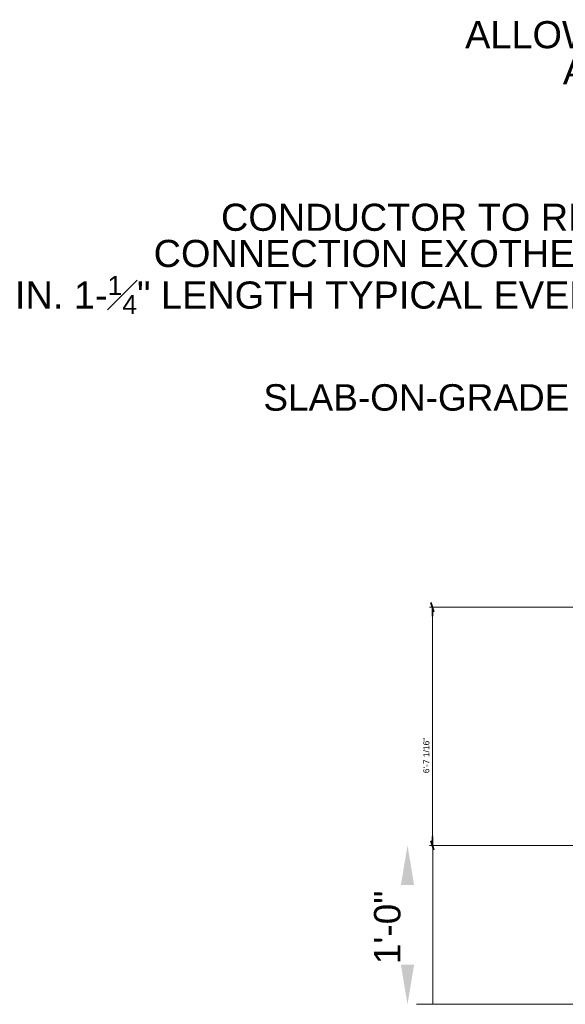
# Model space of a CAD drawing. Header units: inches. Extents: x 298 to 9722, y 170 to 7422.
# Tile 1 of 36: x 298 to 479, y 352 to 678. Entities that reach past the tile are written whole.
import ezdxf
from ezdxf.enums import TextEntityAlignment as Align

# ---------------------------------------------------------------- set-up
doc = ezdxf.new("R2010")
doc.units = ezdxf.units.IN
doc.header["$MEASUREMENT"] = 0
for name, color, linetype, lineweight in [('E-ANNO-TEXT', 7, 'Continuous', 25), ('E-DETL-GRPH', 7, 'Continuous', 35), ('S-301 Building Sections [E-202 Reference]$0$G-ELECT-REF', 253, 'Continuous', 9)]:
    doc.layers.add(name, color=color, linetype=linetype, lineweight=lineweight)
doc.styles.add("S-301 Building Sections [E-202 Reference]$0$3 4 1'-0", font='arial.ttf', dxfattribs={"height": 2})
doc.styles.get("Standard").update_dxf_attribs({"font": 'arial.ttf'})

# ---------------------------------------------------------------- blocks, each defined once
blk = doc.blocks.new('S-301 Building Sections [E-202 Reference]')
at = {"color": 9, "linetype": 'ByBlock', "lineweight": -2}
for p, q in [((631.841, 259.289), (632.069, 258.605)), ((631.955, 258.947), (631.955, 258.264)), ((632.069, 240.605), (631.841, 241.289)), ((631.955, 240.947), (631.955, 241.63))]:
    blk.add_line(p, q, dxfattribs=at)
at = {"layer": 'S-301 Building Sections [E-202 Reference]$0$G-ELECT-REF', "color": 9}
for p, q in [((648.901, 258.947), (631.727, 258.947)), ((631.955, 241.63), (631.955, 258.264)), ((651.14, 240.947), (631.727, 240.947)), ((631.972, 240.947), (631.972, 228.947)), ((650.368, 228.947), (630.738, 228.947))]:
    blk.add_line(p, q, dxfattribs=at)
at = {"layer": 'S-301 Building Sections [E-202 Reference]$0$G-ELECT-REF', "color": 9, "extrusion": (0, 0, -1)}
blk.add_solid([(-629.569, 237.947), (-630.069, 240.947), (-630.569, 237.947)], dxfattribs=at)
at = {"layer": 'S-301 Building Sections [E-202 Reference]$0$G-ELECT-REF', "color": 9}
blk.add_solid([(630.569, 231.947), (630.069, 228.947), (629.569, 231.947)], dxfattribs=at)
at = {"layer": 'S-301 Building Sections [E-202 Reference]$0$G-ELECT-REF', "color": 9, "lineweight": 30, "style": "S-301 Building Sections [E-202 Reference]$0$3 4 1'-0"}
blk.add_text('SLAB-ON-GRADE', height=2, dxfattribs=at).set_placement((619.174, 273.789))
blk.add_text('6\'-7 1/16"', height=0.4554, rotation=90, dxfattribs=at).set_placement((631.716, 246.402))
at = {"layer": 'S-301 Building Sections [E-202 Reference]$0$G-ELECT-REF', "color": 9, "style": "S-301 Building Sections [E-202 Reference]$0$3 4 1'-0"}
blk.add_text('1\'-0"', height=2, rotation=90, dxfattribs=at).set_placement((628.537, 234.754), align=Align.MIDDLE_CENTER)

msp = doc.modelspace()

# ---------------------------------------------------------------- block references
at = {"layer": 'E-DETL-GRPH', "color": 0, "xscale": 4.39128, "yscale": 4.39128, "zscale": 4.39128}
msp.add_blockref('S-301 Building Sections [E-202 Reference]', (-2340.28999, -653.85082), dxfattribs=at)

# ---------------------------------------------------------------- texts
at = {"layer": 'E-ANNO-TEXT', "color": 0, "char_height": 9, "attachment_point": 1, "line_spacing_factor": 0.8}
for s, width, heights, insert in [('\\A1;\\pxqr;ALLOW MIN. 1" SLACK ACROSS JOINTS', 140.5214691, [27.89498], (438.82809, 677.6596)), ('\\A1;\\pxqr;CONDUCTOR TO REBAR CONNECTION EXOTHERMIC\\PMIN. 1-{\\H0.7x;\\S1#4;}" LENGTH TYPICAL EVERY 4\'.', 232.838684, [55.63962], (281.23552, 617.08875))]:
    msp.add_mtext_dynamic_manual_height_columns(s, width=width, gutter_width=48, heights=heights, dxfattribs=dict(at, insert=insert))

doc.saveas('drawing.dxf')
